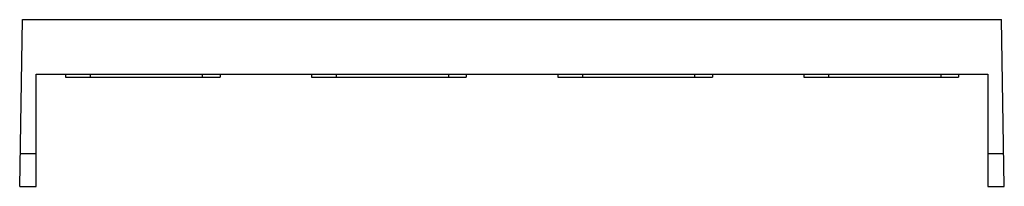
# Model space of a CAD drawing. Header units: millimetres. Extents: x 38 to 318, y 228 to 275.
import ezdxf

# ---------------------------------------------------------------- set-up
doc = ezdxf.new("R2010")
doc.units = ezdxf.units.MM
doc.header["$LTSCALE"] = 32.62888
doc.layers.get('0').update_dxf_attribs({"linetype": 'CONTINUOUS'})

msp = doc.modelspace()

# ---------------------------------------------------------------- linework, layer by layer
at = {"color": 7, "linetype": 'CONTINUOUS'}
for p, q in [((37.58, 227.75), (38.38, 275.25)), ((38.38, 275.25), (316.78, 275.25)), ((317.57, 227.75), (316.78, 275.25)), ((42.28, 227.75), (42.28, 259.75)), ((42.28, 259.75), (312.88, 259.75)), ((50.58, 259.75), (50.58, 258.85)), ((50.58, 258.85), (94.58, 258.85)), ((57.58, 259.75), (57.58, 258.85)), ((89.58, 258.85), (89.58, 259.75)), ((94.58, 259.75), (94.58, 258.85)), ((120.58, 259.75), (120.58, 258.85)), ((120.58, 258.85), (164.58, 258.85)), ((127.58, 259.75), (127.58, 258.85)), ((159.58, 258.85), (159.58, 259.75)), ((164.58, 259.75), (164.58, 258.85)), ((190.58, 259.75), (190.58, 258.85)), ((190.58, 258.85), (234.58, 258.85)), ((197.58, 259.75), (197.58, 258.85)), ((229.58, 258.85), (229.58, 259.75)), ((234.58, 259.75), (234.58, 258.85)), ((260.58, 259.75), (260.58, 258.85)), ((260.58, 258.85), (304.58, 258.85)), ((267.58, 259.75), (267.58, 258.85)), ((299.58, 258.85), (299.58, 259.75)), ((304.58, 259.75), (304.58, 258.85)), ((312.88, 259.75), (312.88, 227.75)), ((42.28, 236.99), (37.74, 236.99)), ((317.42, 236.99), (312.88, 236.99)), ((37.58, 227.75), (42.28, 227.75)), ((312.88, 227.75), (317.57, 227.75))]:
    msp.add_line(p, q, dxfattribs=at)

doc.saveas('drawing.dxf')
